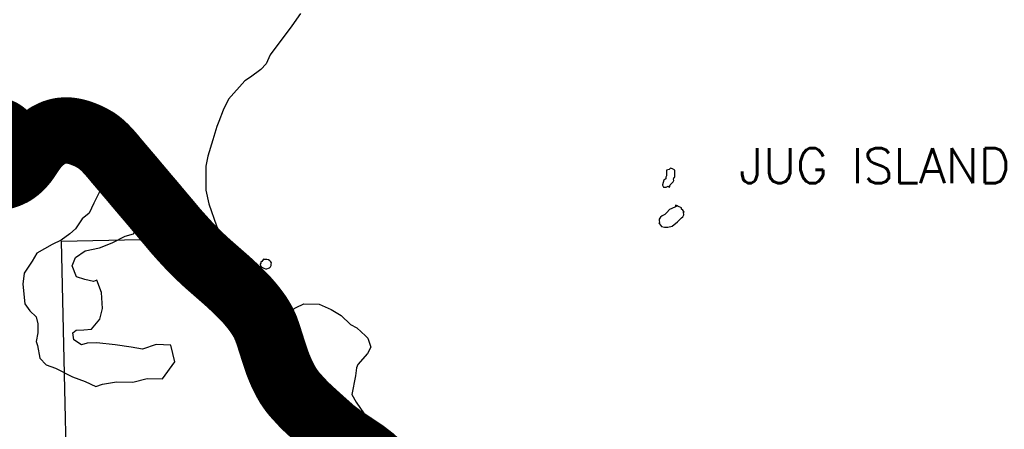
# Model space of a CAD drawing. Header units: feet. Extents: x 18803 to 104580, y -6601 to 116448.
# Tile 49 of 95: x 42598 to 50035, y 95661 to 98752. Entities that reach past the tile are written whole.
import ezdxf

# ---------------------------------------------------------------- set-up
doc = ezdxf.new("R2010")
doc.units = ezdxf.units.FT
doc.header["$LTSCALE"] = 100
doc.header["$MEASUREMENT"] = 0
for name, color, linetype in [('ELPC BOLD TITLE SHEET', 3, 'Continuous'), ('ELPC-XIST', 6, 'Continuous'), ('ELRP', 252, 'Continuous'), ('ITTW', 253, 'Continuous'), ('SL-VICINITY MAP', 2, 'Continuous')]:
    doc.layers.add(name, color=color, linetype=linetype)
doc.styles.add('L2640', font='simplex.shx', dxfattribs={"height": 264})

msp = doc.modelspace()

# ---------------------------------------------------------------- linework, layer by layer
at = {"layer": 'ELPC BOLD TITLE SHEET', "const_width": 500}
msp.add_lwpolyline([(45305.42566720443, 95395.96169105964), (45267.5177949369, 95432.60019720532), (45266.3884632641, 95433.63391261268), (45258.90526349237, 95440.11973498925), (45200.24285924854, 95485.29608928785), (45198.52343568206, 95486.51677439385), (45197.89882054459, 95486.94820562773), (45117.88527615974, 95540.7028643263), (45117.6045819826, 95540.88891771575), (45116.57871419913, 95541.55975282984), (45116.57975408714, 95541.55907278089), (45039.6251000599, 95591.88798105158), (45037.90025512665, 95593.09431667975), (45037.00435520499, 95593.74868757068), (44964.68265415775, 95648.88548944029), (44957.23550733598, 95655.13922026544), (44956.64630148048, 95655.64804288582), (44896.52595194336, 95709.03427657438), (44896.46815554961, 95709.08544992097), (44884.72070065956, 95719.456474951), (44884.48495848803, 95719.66711111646), (44824.1493172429, 95774.22786362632), (44824.11220528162, 95774.26136209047), (44814.56663088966, 95782.86173916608), (44814.29961426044, 95783.10549978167), (44755.42205974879, 95837.56541117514), (44743.63164125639, 95849.45144560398), (44742.84432837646, 95850.27569633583), (44678.30324241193, 95920.4508027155), (44678.05147718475, 95920.7276667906), (44676.77636749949, 95922.14589649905), (44657.67499031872, 95945.51511447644), (44656.85841221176, 95946.55741567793), (44655.4627492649, 95948.4168492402), (44640.66898864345, 95969.10670923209), (44640.2290661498, 95969.7378609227), (44627.05102122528, 95989.13703282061), (44625.69257260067, 95991.35992011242), (44625.29133168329, 95992.03443701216), (44612.43057650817, 96014.25342782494), (44612.28150155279, 96014.51371937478), (44602.18481013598, 96032.33162506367), (44599.84386303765, 96036.79701653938), (44599.57114823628, 96037.32896380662), (44588.0483788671, 96060.31899901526), (44587.86754776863, 96060.68555033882), (44580.16660611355, 96076.54731424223), (44576.50184373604, 96084.54993718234), (44576.21524487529, 96085.19430850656), (44560.41817051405, 96121.78479854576), (44555.80218808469, 96133.24043078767), (44555.69620104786, 96133.5068937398), (44546.36040204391, 96157.28728994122), (44546.00049212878, 96158.24998470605), (44541.98801484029, 96169.54128944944), (44525.41099516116, 96218.94086372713), (44509.68708046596, 96266.7097155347), (44494.31978863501, 96314.86421096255), (44494.31752544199, 96314.87131161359), (44494.31528073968, 96314.87834844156), (44477.81546462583, 96366.6671098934), (44477.61445400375, 96367.27533197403), (44470.17085257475, 96389.01073823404), (44457.86604883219, 96423.26803709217), (44457.15707657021, 96425.0583478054), (44453.06860637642, 96434.48513806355), (44444.12156907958, 96453.58830414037), (44435.22412978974, 96471.2037566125), (44431.75530789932, 96477.80937572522), (44430.9816733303, 96479.19839809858), (44425.05355429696, 96489.25177672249), (44414.01305682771, 96507.44052182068), (44402.60719082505, 96525.43102407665), (44399.36696288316, 96530.28870580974), (44398.55146077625, 96531.45726375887), (44390.26992044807, 96542.8076127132), (44377.54327603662, 96559.96394542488), (44364.70181258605, 96576.88338827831), (44361.22119751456, 96581.32173025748), (44360.67603900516, 96581.99935490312), (44351.44405693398, 96593.18659637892), (44337.83883653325, 96609.45580620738), (44323.61119262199, 96626.27643108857), (44321.6327872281, 96628.57480454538), (44320.99365194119, 96629.29713725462), (44309.14119758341, 96642.32980140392), (44294.39953900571, 96657.97761890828), (44280.14783287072, 96672.97992023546), (44279.42700776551, 96673.7171545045), (44279.39608012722, 96673.74785537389), (44263.52420069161, 96689.3711536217), (44247.0925761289, 96705.40773171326), (44237.16200294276, 96715.0363161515), (44237.07249791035, 96715.12281366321), (44230.17976245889, 96721.76201297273), (44212.44667118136, 96738.40149714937), (44194.29145858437, 96755.2795457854), (44194.1531079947, 96755.40752722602), (44193.8020025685, 96755.7307897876), (44193.77731203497, 96755.75345659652), (44193.75263755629, 96755.77614870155), (44174.6490841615, 96773.2983475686), (44155.70020217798, 96790.25020241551), (44148.76399207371, 96796.40326530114), (44148.52764191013, 96796.61115382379), (44136.74107105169, 96806.89044578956), (44136.61639376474, 96806.99967111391), (44118.05788197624, 96823.33170163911), (44118.03435723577, 96823.35235083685), (44118.01071886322, 96823.37313536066), (44103.16498099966, 96836.39299320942), (44102.97507897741, 96836.55839259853), (44099.83894055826, 96839.27104499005), (44099.72528874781, 96839.36975713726), (44082.10548973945, 96854.73676991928), (44082.10298706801, 96854.73895198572), (44082.10039094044, 96854.74121596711), (44064.95702766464, 96869.68702285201), (44059.90783190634, 96874.04997273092), (44048.35169445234, 96884.13444683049), (44048.26789824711, 96884.20778230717), (44032.24660482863, 96898.26943082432), (44017.34088939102, 96911.37879373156), (44016.75811553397, 96911.90234665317), (44016.48219301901, 96912.15272794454), (44001.25608597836, 96926.10849725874), (44001.19274336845, 96926.16668873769), (43985.09592585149, 96940.9885179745), (43984.92838187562, 96941.14373693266), (43974.25360068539, 96951.09384426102), (43968.09591319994, 96956.95991748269), (43968.07965537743, 96956.97537779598), (43968.06352592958, 96956.99073421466), (43950.95301906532, 96973.25221050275), (43950.75845534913, 96973.43845242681), (43933.90378685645, 96989.68841469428), (43931.86559845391, 96991.63990542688), (43917.40266095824, 97005.87910973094), (43917.0646938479, 97006.21614508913), (43900.88364002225, 97022.56095743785), (43900.50359856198, 97022.95050711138), (43891.50016026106, 97032.31535345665), (43884.55136416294, 97039.60659806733), (43884.39774434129, 97039.76874656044), (43868.91187253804, 97056.21153675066), (43868.85176310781, 97056.27550666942), (43853.80654418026, 97072.32366256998), (43852.53596740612, 97073.6708809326), (43839.34915354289, 97088.13411563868), (43839.27933736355, 97088.21089342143), (43825.27600184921, 97103.65153017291), (43825.13797762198, 97103.80452665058), (43813.61649978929, 97116.64342929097), (43811.6447548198, 97118.86582688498), (43798.64836067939, 97133.3624080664), (43798.59015791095, 97133.42747459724), (43785.78381570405, 97147.77611204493), (43785.58263191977, 97148.00329090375), (43774.17838680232, 97160.98207583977), (43772.65477636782, 97162.7499817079), (43772.34234022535, 97163.11704116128), (43759.34425737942, 97178.57866176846), (43759.18241818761, 97178.77242434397), (43746.1160788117, 97194.5178231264), (43736.86168370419, 97205.55342904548), (43733.17190696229, 97210.00099932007), (43720.65705578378, 97224.84167009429), (43708.05531490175, 97239.59977476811), (43707.99046158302, 97239.6759184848), (43698.67791495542, 97250.63748503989), (43698.56232382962, 97250.77292750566), (43695.11434234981, 97254.79474939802), (43694.95102040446, 97254.98648177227), (43682.28536839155, 97269.95139900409), (43682.05727098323, 97270.22335669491), (43669.9843372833, 97284.74895366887), (43658.78715214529, 97298.15245716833), (43658.66468394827, 97298.30132767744), (43647.75963679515, 97311.04585112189), (43647.6593138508, 97311.16355730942), (43636.50713065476, 97324.29955474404), (43636.22733299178, 97324.63283303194), (43624.71737068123, 97338.49740610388), (43624.68549519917, 97338.53585198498), (43617.61717123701, 97347.07216022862), (43617.55200204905, 97347.15065624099), (43613.09657566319, 97352.50303399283), (43601.42428735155, 97366.3618780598), (43589.13277631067, 97380.86255955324), (43576.52433199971, 97395.63876956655), (43576.48991504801, 97395.67904755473), (43576.17649990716, 97396.04545218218), (43576.15046798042, 97396.0757787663), (43576.12445359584, 97396.10614880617), (43562.68284380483, 97411.74870787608), (43562.6485144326, 97411.78871493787), (43549.25472163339, 97427.41966025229), (43549.02244590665, 97427.69337475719), (43536.1473621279, 97443.01353308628), (43536.0035419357, 97443.18363573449), (43535.80962174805, 97443.41161479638), (43535.72562749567, 97443.51070904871), (43522.47027724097, 97459.20414190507), (43509.54243606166, 97474.39354453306), (43509.48472881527, 97474.46150838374), (43496.517010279, 97489.77042718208), (43496.12076307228, 97490.23399720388), (43484.1901754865, 97504.27467033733), (43484.08918668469, 97504.3940136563), (43472.37921515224, 97518.28972291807), (43472.09639437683, 97518.62927900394), (43460.91814073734, 97532.20802574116), (43457.18805267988, 97536.64072387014), (43457.14475574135, 97536.69208651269), (43449.66615718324, 97545.54837433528), (43437.48075109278, 97559.87588383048), (43437.46237218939, 97559.89750945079), (43424.26381514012, 97575.43903868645), (43417.72524903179, 97583.05661091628), (43410.34702571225, 97591.7120985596), (43410.32800967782, 97591.73435578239), (43410.30896490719, 97591.75668037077), (43396.36567149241, 97608.0641483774), (43396.33003837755, 97608.10588299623), (43382.88975941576, 97623.87004172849), (43382.80075922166, 97623.97480641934), (43378.55560681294, 97628.98989221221), (43378.54686025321, 97629.00023636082), (43378.53786485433, 97629.01086713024), (43370.04363241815, 97639.0602090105), (43357.31614443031, 97653.91713001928), (43357.10004335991, 97654.17162506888), (43344.07069556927, 97669.65219889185), (43338.57167679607, 97676.09975191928), (43338.55844931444, 97676.11525270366), (43330.18445916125, 97685.92314715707), (43329.86314018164, 97686.30452982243), (43315.74215622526, 97703.29024514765), (43315.64068390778, 97703.41282066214), (43301.7786720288, 97720.22875729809), (43299.15474284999, 97723.34095733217), (43287.96271215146, 97736.22479947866), (43275.10796960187, 97750.81101908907), (43262.48067928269, 97764.76882795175), (43261.54301156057, 97765.77460600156), (43260.93998000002, 97766.40717668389), (43248.27694646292, 97779.39782692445), (43232.7903808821, 97794.79792707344), (43223.52640466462, 97803.63378917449), (43222.01466869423, 97804.9997799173), (43216.20372294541, 97809.97256916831), (43198.54737297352, 97824.26750829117), (43182.17126241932, 97836.68572572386), (43180.04150846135, 97838.18279199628), (43179.71698760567, 97838.3781955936), (43159.62678402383, 97850.33180041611), (43138.63165365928, 97862.00903469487), (43121.32375212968, 97870.96504452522), (43119.59858161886, 97871.7972619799), (43117.09426448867, 97872.91981008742), (43095.29925242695, 97882.15384899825), (43074.27224359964, 97890.56787581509), (43058.02843713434, 97896.63541524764), (43056.52919099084, 97897.1513537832), (43053.51248168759, 97898.10226894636), (43032.44982510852, 97904.26884997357), (43019.37873380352, 97907.70074775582), (43017.47776372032, 97908.12982859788), (42989.77040021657, 97913.37796852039), (42979.87059202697, 97914.78064587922), (42978.20970031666, 97914.96659793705), (42970.2366515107, 97915.62381192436), (42951.4282618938, 97916.50141410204), (42943.7257093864, 97916.5317625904), (42941.79627005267, 97916.4733051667), (42933.04337772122, 97915.9075577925), (42914.62640467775, 97914.3010751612), (42908.80153587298, 97913.65968983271), (42906.43613061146, 97913.29736158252), (42897.28155589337, 97911.49632659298), (42877.25848768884, 97906.37262484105), (42875.71582181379, 97905.93323912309), (42862.08228308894, 97901.65024247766), (42845.42564853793, 97894.4878093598), (42844.16920323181, 97893.91282906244), (42817.85186621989, 97881.12628974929), (42815.9037008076, 97880.08999281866), (42810.16188186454, 97876.7614773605), (42794.30540157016, 97866.08653091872), (42787.35911236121, 97861.20154190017), (42786.33009366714, 97860.44623457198), (42777.90170369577, 97853.99277814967), (42761.65194155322, 97841.00378237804), (42760.34332622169, 97839.88422906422), (42759.38253942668, 97839.0286224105), (42746.04809501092, 97826.67030099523), (42736.30985017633, 97817.07427001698), (42735.10129447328, 97815.81772091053), (42731.32086840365, 97811.6701858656), (42718.15919532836, 97795.86402601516), (42715.57443695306, 97792.5044732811), (42715.31836566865, 97792.16709264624), (42697.34774203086, 97768.1652372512), (42697.05027030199, 97767.7610049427), (42693.27217618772, 97762.5370008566), (42677.9396888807, 97740.60098186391), (42677.44784778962, 97739.87363081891), (42659.53412812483, 97712.47897258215), (42659.48586245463, 97712.40541184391), (42659.46861499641, 97712.37924500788), (42642.91524414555, 97688.52843256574), (42637.5298014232, 97681.27913595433), (42636.4266490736, 97679.89506710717), (42626.66674953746, 97668.47025149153), (42626.64887156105, 97668.44938997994), (42626.631004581, 97668.42849731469), (42610.21257874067, 97649.29036770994), (42609.68358340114, 97648.69188767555), (42609.27687328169, 97648.30611157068), (42590.11057729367, 97630.50042811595), (42581.38428392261, 97622.92028229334), (42580.14639320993, 97621.90965495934), (42569.16609810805, 97613.4910785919), (42547.70243611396, 97598.9418665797), (42544.79802520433, 97597.12898347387), (42542.10841212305, 97595.67316911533), (42524.97972106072, 97587.73101726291), (42507.08145730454, 97579.68928931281), (42504.77764335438, 97578.77183522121), (42503.1039952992, 97578.1873058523), (42483.29778427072, 97571.98716542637), (42470.25519317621, 97568.88590812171), (42466.24330270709, 97568.18072985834), (42462.36617843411, 97568.28099971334), (42449.02868875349, 97569.35554028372), (42437.21130334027, 97571.51611627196), (42432.73644166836, 97572.5888066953), (42429.89844427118, 97574.08409893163), (42420.88664713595, 97579.26885011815), (42419.05163980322, 97580.82794143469), (42413.5924195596, 97586.35571861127), (42412.47841715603, 97587.7006363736), (42407.20960731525, 97596.71814030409), (42405.70459520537, 97599.52648476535), (42404.6052267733, 97603.58256762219), (42402.34733277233, 97613.90525550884), (42402.22515608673, 97615.62961667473), (42402.42792373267, 97623.39914314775), (42402.97110460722, 97627.73092329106), (42405.23021093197, 97634.84178899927), (42407.9352972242, 97641.18353729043), (42408.03929212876, 97641.37375518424), (42415.48475736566, 97651.2769140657), (42417.03767759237, 97653.18532528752), (42422.62790553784, 97659.53709918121), (42426.65173331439, 97663.95204584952), (42428.1651986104, 97665.49612756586), (42439.3166959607, 97676.07421931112), (42439.96397665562, 97676.67025800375), (42444.56745956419, 97680.78507445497), (42445.36917574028, 97681.52825469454), (42463.66527081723, 97699.11438439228), (42470.23233429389, 97705.49174838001), (42481.23235492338, 97718.06738061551), (42492.67837301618, 97731.13011002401), (42496.48849997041, 97736.51159578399), (42498.74954191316, 97740.21089487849), (42506.93334711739, 97755.90169584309), (42511.52777431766, 97766.51097635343), (42512.81364109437, 97770.04356359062), (42515.85207539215, 97780.24091718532), (42519.52750406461, 97794.76130603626), (42520.39950182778, 97799.69405713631), (42520.71693245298, 97802.7623012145), (42520.20152577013, 97822.56498195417), (42519.91386929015, 97826.35212743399), (42518.82960067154, 97829.21914756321), (42511.00477916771, 97847.6546669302), (42506.01598359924, 97857.06124155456), (42503.63115313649, 97860.97183797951), (42497.81027254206, 97869.34278394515), (42487.59585152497, 97882.0279953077), (42485.26053274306, 97884.67485779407), (42481.76152896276, 97888.2989599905), (42467.51635194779, 97899.06105680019), (42464.02898644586, 97901.40023619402), (42460.78912381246, 97903.31828207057), (42429.2028313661, 97917.79044279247), (42428.403832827, 97918.14374822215), (42419.14710643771, 97922.09040842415), (42418.76421871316, 97922.25662409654), (42383.35786613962, 97937.90316447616), (42382.3224774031, 97938.33743727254), (42372.42027234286, 97942.2715105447), (42341.41983342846, 97953.07137910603)], dxfattribs=at)
at = {"layer": 'ELPC-XIST'}
msp.add_lwpolyline([(44956.64630148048, 95655.64804288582), (44896.52595194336, 95709.03427657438), (44896.46815554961, 95709.08544992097), (44884.72070065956, 95719.456474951), (44884.48495848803, 95719.66711111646), (44824.1493172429, 95774.22786362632), (44824.11220528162, 95774.26136209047), (44814.56663088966, 95782.86173916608), (44814.29961426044, 95783.10549978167), (44755.42205974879, 95837.56541117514), (44743.63164125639, 95849.45144560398), (44742.84432837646, 95850.27569633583), (44678.30324241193, 95920.4508027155), (44678.05147718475, 95920.7276667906), (44676.77636749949, 95922.14589649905), (44657.67499031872, 95945.51511447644), (44656.85841221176, 95946.55741567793), (44655.4627492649, 95948.4168492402), (44640.66898864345, 95969.10670923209), (44640.2290661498, 95969.7378609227), (44627.05102122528, 95989.13703282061), (44625.69257260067, 95991.35992011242), (44625.29133168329, 95992.03443701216), (44612.43057650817, 96014.25342782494), (44612.28150155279, 96014.51371937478), (44602.18481013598, 96032.33162506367), (44599.84386303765, 96036.79701653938), (44599.57114823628, 96037.32896380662), (44588.0483788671, 96060.31899901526), (44587.86754776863, 96060.68555033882), (44580.16660611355, 96076.54731424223), (44576.50184373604, 96084.54993718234), (44576.21524487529, 96085.19430850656), (44560.41817051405, 96121.78479854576), (44555.80218808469, 96133.24043078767), (44555.69620104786, 96133.5068937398), (44546.36040204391, 96157.28728994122), (44546.00049212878, 96158.24998470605), (44541.98801484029, 96169.54128944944), (44525.41099516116, 96218.94086372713), (44509.68708046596, 96266.7097155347), (44494.31978863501, 96314.86421096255), (44494.31752544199, 96314.87131161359), (44494.31528073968, 96314.87834844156), (44477.81546462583, 96366.6671098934), (44477.61445400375, 96367.27533197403), (44470.17085257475, 96389.01073823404), (44457.86604883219, 96423.26803709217), (44457.15707657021, 96425.0583478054), (44453.06860637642, 96434.48513806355), (44444.12156907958, 96453.58830414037), (44435.22412978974, 96471.2037566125), (44431.75530789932, 96477.80937572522), (44430.9816733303, 96479.19839809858), (44425.05355429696, 96489.25177672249), (44414.01305682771, 96507.44052182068), (44402.60719082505, 96525.43102407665), (44399.36696288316, 96530.28870580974), (44398.55146077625, 96531.45726375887), (44390.26992044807, 96542.8076127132), (44377.54327603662, 96559.96394542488), (44364.70181258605, 96576.88338827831), (44361.22119751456, 96581.32173025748), (44360.67603900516, 96581.99935490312), (44351.44405693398, 96593.18659637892), (44337.83883653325, 96609.45580620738), (44323.61119262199, 96626.27643108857), (44321.6327872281, 96628.57480454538), (44320.99365194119, 96629.29713725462), (44309.14119758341, 96642.32980140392), (44294.39953900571, 96657.97761890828), (44280.14783287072, 96672.97992023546), (44279.42700776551, 96673.7171545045), (44279.39608012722, 96673.74785537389), (44263.52420069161, 96689.3711536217), (44247.0925761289, 96705.40773171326), (44237.16200294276, 96715.0363161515), (44237.07249791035, 96715.12281366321), (44230.17976245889, 96721.76201297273), (44212.44667118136, 96738.40149714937), (44194.29145858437, 96755.2795457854), (44194.1531079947, 96755.40752722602), (44193.8020025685, 96755.7307897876), (44193.77731203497, 96755.75345659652), (44193.75263755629, 96755.77614870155), (44174.6490841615, 96773.2983475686), (44155.70020217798, 96790.25020241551), (44148.76399207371, 96796.40326530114), (44148.52764191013, 96796.61115382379), (44136.74107105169, 96806.89044578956), (44136.61639376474, 96806.99967111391), (44118.05788197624, 96823.33170163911), (44118.03435723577, 96823.35235083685), (44118.01071886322, 96823.37313536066), (44103.16498099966, 96836.39299320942), (44102.97507897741, 96836.55839259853), (44099.83894055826, 96839.27104499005), (44099.72528874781, 96839.36975713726), (44082.10548973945, 96854.73676991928), (44082.10298706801, 96854.73895198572), (44082.10039094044, 96854.74121596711), (44064.95702766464, 96869.68702285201), (44059.90783190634, 96874.04997273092), (44048.35169445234, 96884.13444683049), (44048.26789824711, 96884.20778230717), (44032.24660482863, 96898.26943082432), (44017.34088939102, 96911.37879373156), (44016.75811553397, 96911.90234665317), (44016.48219301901, 96912.15272794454), (44001.25608597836, 96926.10849725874), (44001.19274336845, 96926.16668873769), (43985.09592585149, 96940.9885179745), (43984.92838187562, 96941.14373693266), (43974.25360068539, 96951.09384426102), (43968.09591319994, 96956.95991748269), (43968.07965537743, 96956.97537779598), (43968.06352592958, 96956.99073421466), (43950.95301906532, 96973.25221050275), (43950.75845534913, 96973.43845242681), (43933.90378685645, 96989.68841469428), (43931.86559845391, 96991.63990542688), (43917.40266095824, 97005.87910973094), (43917.0646938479, 97006.21614508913), (43900.88364002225, 97022.56095743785), (43900.50359856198, 97022.95050711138), (43891.50016026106, 97032.31535345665), (43884.55136416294, 97039.60659806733), (43884.39774434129, 97039.76874656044), (43868.91187253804, 97056.21153675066), (43868.85176310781, 97056.27550666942), (43853.80654418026, 97072.32366256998), (43852.53596740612, 97073.6708809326), (43839.34915354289, 97088.13411563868), (43839.27933736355, 97088.21089342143), (43825.27600184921, 97103.65153017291), (43825.13797762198, 97103.80452665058), (43813.61649978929, 97116.64342929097), (43811.6447548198, 97118.86582688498), (43798.64836067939, 97133.3624080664), (43798.59015791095, 97133.42747459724), (43785.78381570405, 97147.77611204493), (43785.58263191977, 97148.00329090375), (43774.17838680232, 97160.98207583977), (43772.65477636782, 97162.7499817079), (43772.34234022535, 97163.11704116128), (43759.34425737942, 97178.57866176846), (43759.18241818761, 97178.77242434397), (43746.1160788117, 97194.5178231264), (43736.86168370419, 97205.55342904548), (43733.17190696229, 97210.00099932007), (43720.65705578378, 97224.84167009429), (43708.05531490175, 97239.59977476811), (43707.99046158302, 97239.6759184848), (43698.67791495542, 97250.63748503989), (43698.56232382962, 97250.77292750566), (43695.11434234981, 97254.79474939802), (43694.95102040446, 97254.98648177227), (43682.28536839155, 97269.95139900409), (43682.05727098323, 97270.22335669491), (43669.9843372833, 97284.74895366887), (43658.78715214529, 97298.15245716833), (43658.66468394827, 97298.30132767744), (43647.75963679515, 97311.04585112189), (43647.6593138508, 97311.16355730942), (43636.50713065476, 97324.29955474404), (43636.22733299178, 97324.63283303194), (43624.71737068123, 97338.49740610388), (43624.68549519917, 97338.53585198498), (43617.61717123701, 97347.07216022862), (43617.55200204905, 97347.15065624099), (43613.09657566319, 97352.50303399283), (43601.42428735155, 97366.3618780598), (43589.13277631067, 97380.86255955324), (43576.52433199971, 97395.63876956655), (43576.48991504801, 97395.67904755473), (43576.17649990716, 97396.04545218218), (43576.15046798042, 97396.0757787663), (43576.12445359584, 97396.10614880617), (43562.68284380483, 97411.74870787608), (43562.6485144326, 97411.78871493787), (43549.25472163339, 97427.41966025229), (43549.02244590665, 97427.69337475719), (43536.1473621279, 97443.01353308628), (43536.0035419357, 97443.18363573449), (43535.80962174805, 97443.41161479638), (43535.72562749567, 97443.51070904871), (43522.47027724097, 97459.20414190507), (43509.54243606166, 97474.39354453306), (43509.48472881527, 97474.46150838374), (43496.517010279, 97489.77042718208), (43496.12076307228, 97490.23399720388), (43484.1901754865, 97504.27467033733), (43484.08918668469, 97504.3940136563), (43472.37921515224, 97518.28972291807), (43472.09639437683, 97518.62927900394), (43460.91814073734, 97532.20802574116), (43457.18805267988, 97536.64072387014), (43457.14475574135, 97536.69208651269), (43449.66615718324, 97545.54837433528), (43437.48075109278, 97559.87588383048), (43437.46237218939, 97559.89750945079), (43424.26381514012, 97575.43903868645), (43417.72524903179, 97583.05661091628), (43410.34702571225, 97591.7120985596), (43410.32800967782, 97591.73435578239), (43410.30896490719, 97591.75668037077), (43396.36567149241, 97608.0641483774), (43396.33003837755, 97608.10588299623), (43382.88975941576, 97623.87004172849), (43382.80075922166, 97623.97480641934), (43378.55560681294, 97628.98989221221), (43378.54686025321, 97629.00023636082), (43378.53786485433, 97629.01086713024), (43370.04363241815, 97639.0602090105), (43357.31614443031, 97653.91713001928), (43357.10004335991, 97654.17162506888), (43344.07069556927, 97669.65219889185), (43338.57167679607, 97676.09975191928), (43338.55844931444, 97676.11525270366), (43330.18445916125, 97685.92314715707), (43329.86314018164, 97686.30452982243), (43315.74215622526, 97703.29024514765), (43315.64068390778, 97703.41282066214), (43301.7786720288, 97720.22875729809), (43299.15474284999, 97723.34095733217), (43287.96271215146, 97736.22479947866), (43275.10796960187, 97750.81101908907), (43262.48067928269, 97764.76882795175), (43261.54301156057, 97765.77460600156), (43260.93998000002, 97766.40717668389), (43248.27694646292, 97779.39782692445), (43232.7903808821, 97794.79792707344), (43223.52640466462, 97803.63378917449), (43222.01466869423, 97804.9997799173), (43216.20372294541, 97809.97256916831), (43198.54737297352, 97824.26750829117), (43182.17126241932, 97836.68572572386), (43180.04150846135, 97838.18279199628), (43179.71698760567, 97838.3781955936), (43159.62678402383, 97850.33180041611), (43138.63165365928, 97862.00903469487), (43121.32375212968, 97870.96504452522), (43119.59858161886, 97871.7972619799), (43117.09426448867, 97872.91981008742), (43095.29925242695, 97882.15384899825), (43074.27224359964, 97890.56787581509), (43058.02843713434, 97896.63541524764), (43056.52919099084, 97897.1513537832), (43053.51248168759, 97898.10226894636), (43032.44982510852, 97904.26884997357), (43019.37873380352, 97907.70074775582), (43017.47776372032, 97908.12982859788), (42989.77040021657, 97913.37796852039), (42979.87059202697, 97914.78064587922), (42978.20970031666, 97914.96659793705), (42970.2366515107, 97915.62381192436), (42951.4282618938, 97916.50141410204), (42943.7257093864, 97916.5317625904), (42941.79627005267, 97916.4733051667), (42933.04337772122, 97915.9075577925), (42914.62640467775, 97914.3010751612), (42908.80153587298, 97913.65968983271), (42906.43613061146, 97913.29736158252), (42897.28155589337, 97911.49632659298), (42877.25848768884, 97906.37262484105), (42875.71582181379, 97905.93323912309), (42862.08228308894, 97901.65024247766), (42845.42564853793, 97894.4878093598), (42844.16920323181, 97893.91282906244), (42817.85186621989, 97881.12628974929), (42815.9037008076, 97880.08999281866), (42810.16188186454, 97876.7614773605), (42794.30540157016, 97866.08653091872), (42787.35911236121, 97861.20154190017), (42786.33009366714, 97860.44623457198), (42777.90170369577, 97853.99277814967), (42761.65194155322, 97841.00378237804), (42760.34332622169, 97839.88422906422), (42759.38253942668, 97839.0286224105), (42746.04809501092, 97826.67030099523), (42736.30985017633, 97817.07427001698), (42735.10129447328, 97815.81772091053), (42731.32086840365, 97811.6701858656), (42718.15919532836, 97795.86402601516), (42715.57443695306, 97792.5044732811), (42715.31836566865, 97792.16709264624), (42697.34774203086, 97768.1652372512), (42697.05027030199, 97767.7610049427), (42693.27217618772, 97762.5370008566), (42677.9396888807, 97740.60098186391), (42677.44784778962, 97739.87363081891), (42659.53412812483, 97712.47897258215), (42659.48586245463, 97712.40541184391), (42659.46861499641, 97712.37924500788), (42642.91524414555, 97688.52843256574), (42637.5298014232, 97681.27913595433), (42636.4266490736, 97679.89506710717), (42626.66674953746, 97668.47025149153), (42626.64887156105, 97668.44938997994), (42626.631004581, 97668.42849731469), (42610.21257874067, 97649.29036770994), (42609.68358340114, 97648.69188767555), (42609.27687328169, 97648.30611157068), (42590.11057729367, 97630.50042811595)], dxfattribs=at)
at = {"layer": 'ELRP'}
for p, q in [((43802.30327445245, 97297.88688453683), (43683.21511120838, 97206.68376301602)), ((44000.74302625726, 97038.7748589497), (43802.30327445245, 97297.88688453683)), ((43683.21511120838, 97206.68376301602), (43881.65486301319, 96947.57173742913)), ((43941.19894463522, 96993.17329818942), (43742.75919283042, 97252.2853237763)), ((44341.54731342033, 96698.29971062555), (44091.01985835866, 96938.00304218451)), ((43987.32101564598, 96829.6215399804), (44237.84847070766, 96589.91820842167)), ((44289.697892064, 96644.10895952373), (44039.17043700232, 96883.81229108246)), ((44542.81550924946, 96402.53431010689), (44496.72645521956, 96491.28000915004)), ((44363.60790665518, 96422.14642810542), (44409.69696068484, 96333.40072906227)), ((44409.69696068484, 96333.40072906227), (44542.81550924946, 96402.53431010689)), ((44476.25623496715, 96367.96751958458), (44430.16718093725, 96456.71321862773))]:
    msp.add_line(p, q, dxfattribs=at)
msp.add_lwpolyline([(46268.90800000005, 94370.98200000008), (42977.71194750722, 94294.69785711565), (42913.15794447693, 97079.80983337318), (43508.97791949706, 97093.61989372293), (43737.93642595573, 97098.92674969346)], dxfattribs=at)
for centre, radius, start, end in [((44699.33800948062, 97573.79061041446), 954.9300000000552, 217.4465318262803, 226.2648651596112), ((44699.33800947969, 97573.790610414), 879.9299999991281, 217.446531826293, 226.2648651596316), ((44699.33800948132, 97573.79061041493), 1029.930000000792, 217.4465318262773, 226.264865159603), ((43794.57048439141, 96126.62341366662), 791.1999999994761, 27.44458738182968, 46.26486515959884), ((43794.57048439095, 96126.62341366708), 716.1999999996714, 27.44458738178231, 46.26486515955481), ((43794.57048439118, 96126.62341366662), 641.1999999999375, 27.44458738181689, 46.2648651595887)]:
    msp.add_arc(centre, radius, start, end, dxfattribs=at)
at = {"layer": 'SL-VICINITY MAP'}
for points in [[(44719.75002666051, 98799.5272123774), (44653.40831073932, 98706.6898845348), (44490.06973305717, 98487.7578698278), (44459.90619359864, 98418.41460545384), (44418.73246512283, 98375.16082618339), (44340.7782698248, 98318.24778965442), (44299.33336763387, 98291.39600118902), (44176.28325282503, 98151.79795023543), (44136.0424637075, 98069.18349296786), (44101.22935770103, 97983.3667271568), (44086.36825445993, 97947.05770864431), (44057.27194139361, 97844.91809046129), (44018.02970150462, 97722.94390867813), (44004.36397710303, 97647.27802606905), (44003.70554017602, 97466.80320931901), (44027.4072364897, 97362.14969162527), (44084.7540593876, 97195.64258134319), (44132.32447205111, 97084.86253105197), (44157.5668755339, 97026.07904420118), (44190.93776110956, 96974.06502519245), (44255.81318589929, 96912.66528676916), (44309.54413463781, 96870.79070926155), (44380.20809682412, 96806.19390639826), (44418.32389646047, 96764.09240181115), (44517.71177732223, 96601.47743932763), (44588.33679998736, 96523.75532526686), (44687.58139815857, 96580.97776448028), (44745.03510867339, 96608.0622008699), (44861.11383784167, 96606.46792811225), (44951.75033855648, 96565.12968035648), (45027.24582808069, 96520.29020961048), (45097.56380480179, 96452.40719238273), (45145.7091803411, 96426.85737420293), (45210.5846051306, 96365.45763577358), (45227.0286118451, 96349.2906765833), (45249.97626229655, 96280.71925032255), (45224.9902356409, 96234.41953242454), (45153.19109896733, 96151.34645362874), (45143.33734926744, 96124.95376343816), (45134.35399634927, 96065.76185900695), (45106.05940290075, 95924.25965587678), (45139.29600144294, 95865.68131269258), (45199.63207601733, 95777.9661155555), (45259.77745556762, 95703.37289245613), (45325.12701826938, 95638.69885811)], [(47546.45490471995, 97616.72378712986), (47530.1062455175, 97626.32975930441), (47514.23172422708, 97632.66143555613), (47503.71314159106, 97622.66501531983), (47482.87894051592, 97615.79986974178), (47483.68679472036, 97589.56211925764), (47483.92516350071, 97573.15965171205), (47479.14744450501, 97563.24666054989), (47479.33813952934, 97550.12468651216), (47463.89881662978, 97540.05675564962), (47458.78998099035, 97523.57657988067), (47454.10760950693, 97507.10260170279), (47453.95845365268, 97503.81924776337), (47459.74085646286, 97487.49734886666), (47470.40246036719, 97487.6522885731), (47480.86723466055, 97487.80436786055), (47496.55106092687, 97494.59466564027), (47507.30801234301, 97488.18861833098), (47512.41684798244, 97504.66879410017), (47532.97987534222, 97527.93593048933), (47537.75759433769, 97537.84892165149), (47537.61457306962, 97547.69040217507), (47542.2969445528, 97564.16438035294), (47547.61134403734, 97564.24161184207), (47546.45490471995, 97616.72378712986)], [(47569.22699039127, 97347.99744349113), (47506.45888039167, 97320.83577561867), (47485.86304809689, 97297.56816248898), (47470.51907270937, 97280.93924460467), (47449.76535032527, 97270.794082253), (47439.24676768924, 97260.7976620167), (47429.16951803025, 97247.52646912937), (47429.31253929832, 97237.6849885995), (47429.55090807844, 97221.28252105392), (47424.67784157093, 97217.93051691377), (47430.12039350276, 97211.44723811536), (47446.38243942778, 97191.99644825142), (47467.80099474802, 97185.74534064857), (47494.07774775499, 97186.1272074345), (47525.54074779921, 97193.14681598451), (47566.89030247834, 97226.55959146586), (47598.0195862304, 97256.54265457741), (47608.1921834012, 97263.25286045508), (47613.26821410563, 97279.7325594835), (47612.58851234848, 97299.4097996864), (47617.90291183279, 97299.48703116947), (47607.00293914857, 97315.73455900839), (47596.04915812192, 97322.1377458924), (47596.10296646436, 97331.98208684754), (47574.63673738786, 97341.51368795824), (47558.51771273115, 97351.12299729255), (47547.85610882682, 97350.96805758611), (47569.22699039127, 97347.99744349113)], [(44439.91188197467, 96944.87137712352), (44426.60181256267, 96928.27201696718), (44420.08849930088, 96924.89617594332), (44418.59127381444, 96915.03085854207), (44415.63576236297, 96908.42553493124), (44417.26987453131, 96895.32453734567), (44426.82791217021, 96885.61988050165), (44442.12681344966, 96875.99865272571), (44454.4763378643, 96872.89693580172), (44464.74428254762, 96873.04615465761), (44478.21224204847, 96876.52306404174), (44485.54567868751, 96879.91082350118), (44491.42082936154, 96886.55857675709), (44496.59220757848, 96896.47728876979), (44498.28626267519, 96906.34546659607), (44499.38982894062, 96916.20506315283), (44495.34302039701, 96925.98981191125), (44488.48985625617, 96932.45259099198), (44477.73290484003, 96938.85863830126), (44465.7770396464, 96941.9660760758), (44458.82239340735, 96941.8650077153), (44448.16078950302, 96941.71006800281), (44439.91188197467, 96944.87137712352)]]:
    msp.add_lwpolyline(points, dxfattribs=at)
msp.add_lwpolyline([(43229.96583888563, 97679.55986174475), (43210.26325320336, 97615.90215532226), (43208.25343331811, 97468.19804769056), (43157.71274351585, 97367.03656282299), (43122.41542370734, 97292.5323605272), (43070.59103935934, 97249.35846645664), (43019.46569645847, 97174.55313094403), (42978.07554800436, 97136.85032540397), (42910.53938174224, 97088.1037322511), (42842.653331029, 97055.17275575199), (42785.31858390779, 97022.4415293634), (42727.98360411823, 96989.71017014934), (42692.33369545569, 96931.01814400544), (42631.00268280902, 96840.19318148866), (42622.31325851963, 96755.6385017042), (42636.12416977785, 96608.21465471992), (42674.2199483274, 96556.19049330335), (42722.75163156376, 96509.63812005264), (42734.46804664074, 96457.11346474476), (42735.98181347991, 96388.57095447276), (42721.55093053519, 96325.0005388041), (42732.80173828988, 96293.56477930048), (42750.7261283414, 96198.95678377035), (42799.37604374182, 96147.12877982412), (42868.54863444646, 96122.06377404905), (42996.69221117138, 96055.91508648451), (43092.48036542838, 96020.80337947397), (43172.44046103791, 95985.39170857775), (43224.85315095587, 96002.2093674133), (43330.02838152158, 96020.02599689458), (43451.49936101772, 96017.05081207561), (43561.71732570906, 96045.5131016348), (43677.91241220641, 96042.43805326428), (43770.08041327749, 96170.78409873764), (43740.89419207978, 96296.82978493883), (43629.97748970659, 96300.00430979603), (43525.15473833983, 96266.3701043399), (43440.38567642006, 96280.58955222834), (43318.56722108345, 96299.38220802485), (43181.03770879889, 96312.6024077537), (43107.17200093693, 96311.20365207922), (43065.19623982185, 96299.85912587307), (43006.34303873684, 96335.66834909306), (42999.90136838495, 96388.2941094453), (43025.81547695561, 96409.88382697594), (43083.85225791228, 96410.98289099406), (43141.77248240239, 96417.3544863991), (43203.45243623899, 96492.36845783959), (43222.80688336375, 96571.85465492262), (43214.84798891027, 96693.01877253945), (43181.09283069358, 96787.31982997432), (43154.94645481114, 96776.27574165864), (43091.28560137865, 96790.89323323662), (43027.50841821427, 96810.7828606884), (42993.98823214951, 96894.5376842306), (43018.96881302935, 96958.30241881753), (43091.78123464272, 97007.1499314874), (43202.10705063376, 97030.33672072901), (43296.25520870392, 97069.0396254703), (43395.44533974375, 97118.3862112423), (43458.40480793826, 97135.40135773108), (43493.93432966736, 97199.36388992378), (43512.93563654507, 97294.65686726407), (43505.55814333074, 97389.448652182), (43465.70959033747, 97520.54060532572), (43421.87030218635, 97593.54299898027), (43352.35388930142, 97634.41568776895)], close=True, dxfattribs=at)

# ---------------------------------------------------------------- texts
at = {"layer": 'ITTW', "style": 'L2640'}
msp.add_text('JUG ISLAND', height=264, dxfattribs=at).set_placement((48032.22351298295, 97517.71899976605))

doc.saveas('drawing.dxf')
